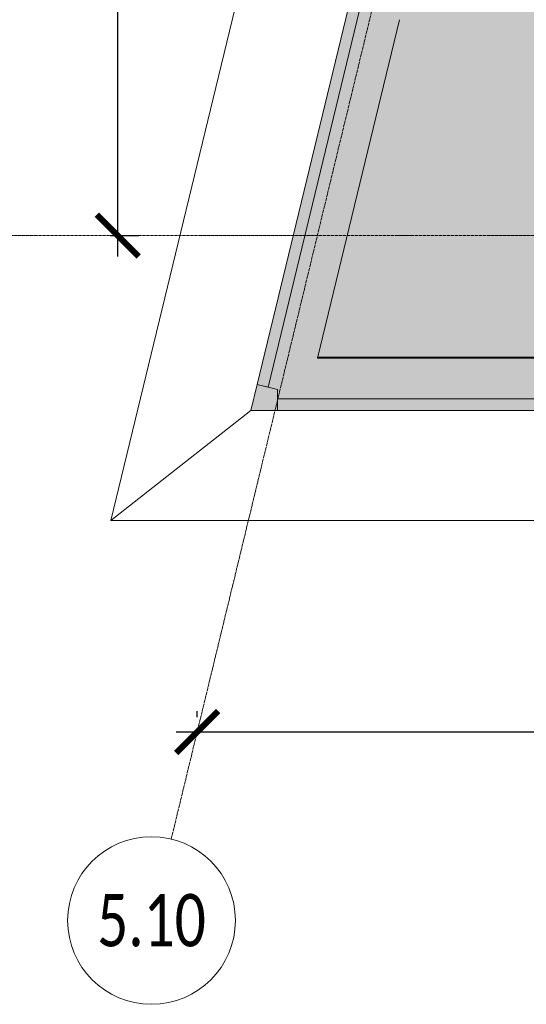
# Model space of a CAD drawing. Header units: millimetres. Extents: x -26894274 to 19789193, y -86687 to 22351.
# Tile 2 of 256: x 16736 to 19152, y -52569 to -47869. Entities that reach past the tile are written whole.
import ezdxf

# ---------------------------------------------------------------- set-up
doc = ezdxf.new("R2010")
doc.units = ezdxf.units.MM
doc.linetypes.add('-D1d1-15x02', pattern=[19, 15, -2, 0, -2])
doc.layers.get('Defpoints').update_dxf_attribs({"color": 31})
for name, color, linetype, lineweight in [('_0', 7, 'Continuous', 13), ('A-214-M_CURT_WALL', 7, 'Continuous', 5), ('A-215-M_CURT_PANEL', 7, 'Continuous', 5), ('A-230-M_FLOOR', 7, 'Continuous', 5), ('Ограждение', 7, 'Continuous', 5), ('Оси', 7, 'Continuous', 5), ('Поручни', 7, 'Continuous', 5)]:
    doc.layers.add(name, color=color, linetype=linetype, lineweight=lineweight)
doc.styles.add('Calibri Light', font='Calibri light.ttf', dxfattribs={"width": 0.75, "height": 250})
doc.styles.add('fl_iso paper', font='isocpeur.ttf', dxfattribs={"width": 0.8, "oblique": 10})
doc.dimstyles.new('In tre 1_100', dxfattribs={"dimscale": 100, "dimtxt": 2.5, "dimasz": 2, "dimexe": 1, "dimexo": 0.7, "dimgap": 0.6, "dimtad": 1, "dimdec": 0, "dimrnd": 5, "dimzin": 0, "dimdsep": 46, "dimtxsty": 'fl_iso paper', "dimblk": 'ARCHTICK', "dimcen": 0, "dimdle": 1, "dimadec": 0, "dimazin": 0, "dimtfac": 1, "dimtdec": 0, "dimtofl": 0, "dimtmove": 1, "dimatfit": 3, "dimldrblk": 'DOT', "dimfxl": 40, "dimtfillclr": 256, "dimtolj": 1, "dimtzin": 0, "dimarcsym": 1})

# ---------------------------------------------------------------- blocks, each defined once
blk = doc.blocks.new('_ArchTick')
at = {"color": 0, "linetype": 'ByBlock', "lineweight": 9, "const_width": 0.15}
blk.add_lwpolyline([(-0.5, -0.5), (0.5, 0.5)], dxfattribs=at)
blk = doc.blocks.new('*D281')
at = {"layer": 'Defpoints', "color": 0, "transparency": 16777216}
for p in [(73118, -51162.7), (17582.2, -51268.8), (73118, -51268.8)]:
    blk.add_point(p, dxfattribs=at)
at = {"layer": 'Оси', "color": 0, "lineweight": -2, "transparency": 16777216}
for p, q in [((17582.2, -51198.8), (17582.2, -51168.8)), ((17482.2, -51268.8), (73218, -51268.8)), ((73118, -51232.7), (73118, -51368.8))]:
    blk.add_line(p, q, dxfattribs=at)
at = {"layer": 'Оси', "color": 0, "lineweight": -2, "transparency": 16777216, "xscale": 200, "yscale": 200, "zscale": 200, "rotation": 180}
blk.add_blockref('_ArchTick', (17582.2, -51268.8), dxfattribs=at)
at = {"layer": 'Оси', "color": 0, "lineweight": -2, "transparency": 16777216, "xscale": 200, "yscale": 200, "zscale": 200}
blk.add_blockref('_ArchTick', (73118, -51268.8), dxfattribs=at)
at = {"layer": 'Оси', "color": 0, "transparency": 16777216, "insert": (45350.1, -51083.8), "char_height": 250, "attachment_point": 5, "style": 'fl_iso paper'}
blk.add_mtext('\\A1;55535', dxfattribs=at)
blk = doc.blocks.new('_DOT')
at = {"color": 0, "linetype": 'ByBlock'}
blk.add_line((-0.5, 0), (-1, 0), dxfattribs=at)
at = {"color": 0, "linetype": 'ByBlock', "const_width": 0.5}
blk.add_lwpolyline([(-0.25, 0, 1), (0.25, 0, 1)], format="xyb", close=True, dxfattribs=at)
blk = doc.blocks.new('*D283')
at = {"layer": 'Defpoints', "color": 0, "transparency": 16777216}
for p in [(17097.2, -40499.4), (17203.3, -40499.4), (17097.2, -48899.4)]:
    blk.add_point(p, dxfattribs=at)
at = {"layer": 'Оси', "color": 0, "lineweight": -2, "transparency": 16777216}
for p, q in [((17203.3, -48999.4), (17203.3, -40399.4)), ((17167.2, -40499.4), (17303.3, -40499.4)), ((17167.2, -48899.4), (17303.3, -48899.4))]:
    blk.add_line(p, q, dxfattribs=at)
at = {"layer": 'Оси', "color": 0, "lineweight": -2, "transparency": 16777216, "xscale": 200, "yscale": 200, "zscale": 200}
for p, rotation in [((17203.3, -40499.4), 90), ((17203.3, -48899.4), 270)]:
    blk.add_blockref('_ArchTick', p, dxfattribs=dict(at, rotation=rotation))
at = {"layer": 'Оси', "color": 0, "transparency": 16777216, "insert": (17018.3, -44699.4), "char_height": 250, "attachment_point": 5, "rotation": 90, "style": 'fl_iso paper'}
blk.add_mtext('\\A1;8400', dxfattribs=at)
blk = doc.blocks.new('System Panel - A_PAN_Glass-3484163-50_AS_Plan_09')
at = {"layer": 'A-215-M_CURT_PANEL'}
for p, q in [((1076.5, 55), (-1076.5, 55)), ((-1076.5, 55), (-1076.5, 0)), ((1076.5, 0), (1076.5, 55)), ((-1076.5, 0), (1076.5, 0))]:
    blk.add_line(p, q, dxfattribs=at)
blk = doc.blocks.new('Rectangular Mullion - R_StandardFrame_50Wx250H-3725919-50_AS_Plan_09')
at = {"layer": 'A-214-M_CURT_WALL'}
blk.add_line((-16060, -505), (-18022.4, -505), dxfattribs=at)
blk = doc.blocks.new('Quad Corner Mullion - Q_0_100_-50-3484164-50_AS_Plan_09')
at = {"layer": 'A-214-M_CURT_WALL', "lineweight": 9}
for p, q in [((0, 0), (-127.1, 0)), ((-127.1, 0), (-127.1, -100)), ((-29.9, -123.5), (0, 0)), ((-127.1, -100), (-29.9, -123.5))]:
    blk.add_line(p, q, dxfattribs=at)
blk = doc.blocks.new('System Panel - A_PAN_Glass-5000326-50_AS_Plan_09')
at = {"layer": 'A-215-M_CURT_PANEL'}
for p, q in [((926.3, 55), (-926.3, 55)), ((-926.3, 55), (-926.3, 0)), ((926.3, 0), (926.3, 55)), ((-926.3, 0), (926.3, 0))]:
    blk.add_line(p, q, dxfattribs=at)
blk = doc.blocks.new('Rectangular Mullion - R_StandardFrame_50Wx250H-3725920-50_AS_Plan_09')
at = {"layer": 'A-214-M_CURT_WALL'}
blk.add_line((-18022.4, -505), (-17631.5, 1110.5), dxfattribs=at)
blk = doc.blocks.new('Ограждение - Ограждение-5498517-50_AS_Plan_09')
at = {"layer": 'Поручни'}
for p, q in [((-48326.5, 30145), (-55947.2, -1355)), ((-55280, -830), (-55947.2, -1355)), ((-55947.2, -1355), (1285, -1355))]:
    blk.add_line(p, q, dxfattribs=at)
blk = doc.blocks.new('Ограждение - Ограждение-6093033-50_AS_Plan_09')
at = {"layer": 'Поручни'}
for p, q in [((-48326.5, 30145), (-55947.2, -1355)), ((-55280, -830), (-55947.2, -1355)), ((-55947.2, -1355), (1285, -1355))]:
    blk.add_line(p, q, dxfattribs=at)
blk = doc.blocks.new('RST_AR_KMN_R22_B1_FCD_rvt-1-50_AS_Plan_09')
at = {"layer": 'A-214-M_CURT_WALL', "lineweight": 5}
for name in ['Rectangular Mullion - R_StandardFrame_50Wx250H-3725920-50_AS_Plan_09', 'Rectangular Mullion - R_StandardFrame_50Wx250H-3725919-50_AS_Plan_09']:
    blk.add_blockref(name, (0, 0), dxfattribs=at)
at = {"layer": 'A-214-M_CURT_WALL', "lineweight": 5, "rotation": 180}
blk.add_blockref('Quad Corner Mullion - Q_0_100_-50-3484164-50_AS_Plan_09', (-18340, -755), dxfattribs=at)
at = {"layer": 'A-215-M_CURT_PANEL', "lineweight": 5, "rotation": 256.4000000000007}
blk.add_blockref('System Panel - A_PAN_Glass-5000326-50_AS_Plan_09', (-18092.3, 268.9), dxfattribs=at)
at = {"layer": 'A-215-M_CURT_PANEL', "lineweight": 5}
blk.add_blockref('System Panel - A_PAN_Glass-3484163-50_AS_Plan_09', (-17136.5, -755), dxfattribs=at)
at = {"layer": 'Ограждение', "lineweight": 5}
for name in ['Ограждение - Ограждение-5498517-50_AS_Plan_09', 'Ограждение - Ограждение-6093033-50_AS_Plan_09']:
    blk.add_blockref(name, (36940, 75), dxfattribs=at)

msp = doc.modelspace()

# ---------------------------------------------------------------- hatches: boundary and pattern name
at = {"layer": '_0', "transparency": 33554534}
h = msp.add_hatch(color=252, dxfattribs=at)
h.dxf.hatch_style = 1
h.paths.add_polyline_path([(17837.9, -49734.4), (25204.6, -19284.4), (73878, -19284.4), (73878, -49734.4)])
h.paths.add_polyline_path([(28728, -40979.4), (28728, -37429.4), (30528, -37429.4), (30528, -30029.4), (28477.6, -30029.4), (28478, -28029.4), (29978, -28029.4), (29978, -27479.4), (32178, -27479.4), (32178, -28029.4), (44478, -28029.4), (44478, -27929.4), (45278, -27929.4), (45278, -27379.4), (47528, -27379.4), (47528, -27929.4), (53578, -27929.4), (53578, -27379.4), (55478, -27379.4), (55478, -27929.4), (64478, -27929.4), (64478, -26229.4), (67788, -26229.4), (67788, -28219.4), (66578, -28219.4), (66578, -30029.4), (62978, -30029.4), (62078, -30029.4), (58678, -30029.4), (58678, -38979.4), (61728, -38979.4), (62978, -38979.4), (66878, -38979.4), (66878, -41429.4), (64488, -41429.4), (64488, -41079.4), (59948, -41079.4), (59948, -41629.4), (57898, -41629.4), (57898, -41079.4), (47038, -41079.4), (47038, -41629.4), (44088, -41629.4), (44088, -40979.4)], flags=16)

# ---------------------------------------------------------------- linework, layer by layer
at = {"layer": 'A-230-M_FLOOR'}
msp.add_line((18156.8, -49479.4), (20128, -49479.4), dxfattribs=at)
at = {"layer": 'Оси', "linetype": '-D1d1-15x02'}
for p, q in [((17458.5, -51780), (25511.7, -18492.1)), ((16003.3, -48899.4), (74746.1, -48899.4))]:
    msp.add_line(p, q, dxfattribs=at)
at = {"layer": 'Оси'}
msp.add_circle((17364.4, -52168.8), 400, dxfattribs=at)

# ---------------------------------------------------------------- block references
at = {"lineweight": 5}
msp.add_blockref('RST_AR_KMN_R22_B1_FCD_rvt-1-50_AS_Plan_09', (36178, -48979.4), dxfattribs=at)

# ---------------------------------------------------------------- texts
at = {"layer": 'Оси', "insert": (17364.4, -52168.8), "char_height": 250, "width": 869.831, "attachment_point": 5, "style": 'Calibri Light'}
msp.add_mtext('5.10', dxfattribs=at)

# ---------------------------------------------------------------- dimensions: what is measured, and where the dimension line sits
at = {"layer": 'Оси'}
dim = msp.add_linear_dim(base=(17203.3, -40499.4), p1=(17097.2, -48899.4), p2=(17097.2, -40499.4), angle=90, dimstyle='In tre 1_100', dxfattribs=at)
dim.commit()
dim.dimension.update_dxf_attribs({"geometry": '*D283', "text_midpoint": (17018.3, -44699.4)})
dim = msp.add_linear_dim(base=(73118, -51268.8), p1=(17582.2, -51268.8), p2=(73118, -51162.7), dimstyle='In tre 1_100', dxfattribs=at)
dim.commit()
dim.dimension.update_dxf_attribs({"geometry": '*D281', "text_midpoint": (45350.1, -51083.8)})

doc.saveas('drawing.dxf')
